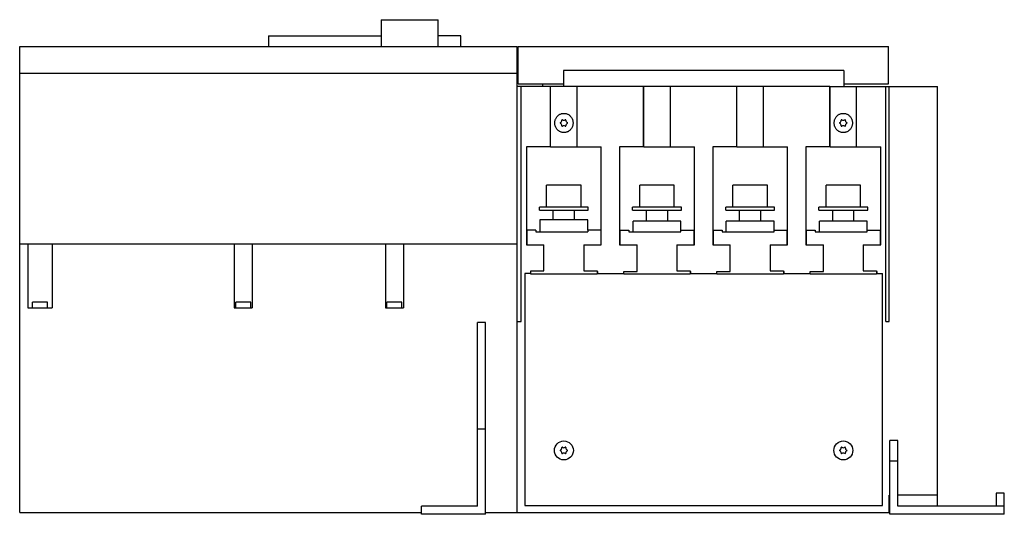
# Model space of a CAD drawing. Header units: millimetres. Extents: x 55 to 425, y 239 to 425.
import ezdxf

# ---------------------------------------------------------------- set-up
doc = ezdxf.new("R2010")
doc.units = ezdxf.units.MM
doc.header["$LTSCALE"] = 43.117789
doc.layers.add('00_COMPONENTS_2', color=7, linetype='CONTINUOUS')

msp = doc.modelspace()

# ---------------------------------------------------------------- linework, layer by layer
at = {"layer": '00_COMPONENTS_2', "color": 7, "linetype": 'Continuous'}
for p, q in [((191.13, 425.25), (191.13, 415.15)), ((191.13, 425.25), (212.53, 425.25)), ((212.53, 415.15), (212.53, 425.25)), ((148.83, 419.25), (148.83, 415.15)), ((148.83, 419.25), (191.13, 419.25)), ((221.13, 419.25), (212.53, 419.25)), ((221.13, 415.15), (221.13, 419.25)), ((55.33, 240.15), (55.33, 415.15)), ((55.33, 415.15), (242.33, 415.15)), ((242.33, 240.15), (242.33, 415.15)), ((242.63, 401.15), (242.63, 415.15)), ((242.63, 415.15), (381.83, 415.15)), ((381.83, 401.15), (381.83, 415.15)), ((55.33, 405.15), (242.33, 405.15)), ((259.63, 406.16), (259.63, 400.15)), ((365.03, 406.16), (259.63, 406.16)), ((365.03, 406.16), (365.03, 400.15)), ((254.77, 400.15), (242.33, 400.15)), ((242.63, 401.15), (259.63, 401.15)), ((243.83, 311.85), (243.83, 400.15)), ((251.73, 401.15), (251.73, 400.15)), ((254.77, 377.45), (254.77, 400.15)), ((254.83, 377.45), (254.83, 400.15)), ((289.78, 400.15), (254.83, 400.15)), ((264.83, 377.45), (264.83, 400.15)), ((289.78, 377.45), (289.78, 400.15)), ((289.84, 377.45), (289.84, 400.15)), ((324.78, 400.15), (289.84, 400.15)), ((299.84, 377.45), (299.84, 400.15)), ((324.78, 377.45), (324.78, 400.15)), ((359.78, 400.15), (324.84, 400.15)), ((324.84, 377.45), (324.84, 400.15)), ((334.84, 377.45), (334.84, 400.15)), ((359.78, 377.45), (359.78, 400.15)), ((359.84, 400.15), (381.83, 400.15)), ((359.84, 377.45), (359.84, 400.15)), ((365.03, 401.15), (381.83, 401.15)), ((369.84, 377.45), (369.84, 400.15)), ((380.83, 311.85), (380.83, 400.15)), ((381.83, 400.15), (381.83, 400)), ((382.03, 400), (381.83, 400)), ((382.03, 400.15), (400.23, 400.15)), ((382.03, 311.85), (382.03, 400.15)), ((400.23, 242.45), (400.23, 400.15)), ((245.78, 377.45), (245.78, 340.7)), ((254.77, 377.45), (245.78, 377.45)), ((254.83, 377.45), (273.88, 377.45)), ((273.88, 340.7), (273.88, 377.45)), ((280.78, 377.45), (280.78, 340.7)), ((289.78, 377.45), (280.78, 377.45)), ((289.84, 377.45), (308.88, 377.45)), ((308.88, 340.7), (308.88, 377.45)), ((324.78, 377.45), (315.78, 377.45)), ((315.78, 377.45), (315.78, 340.7)), ((324.84, 377.45), (343.88, 377.45)), ((343.88, 340.7), (343.88, 377.45)), ((359.78, 377.45), (350.78, 377.45)), ((350.78, 377.45), (350.78, 340.7)), ((359.84, 377.45), (378.88, 377.45)), ((378.88, 340.7), (378.88, 377.45)), ((253.33, 354.86), (253.33, 363.06)), ((266.33, 363.06), (253.33, 363.06)), ((266.33, 354.86), (266.33, 363.06)), ((301.33, 363.06), (288.33, 363.06)), ((288.33, 354.86), (288.33, 363.06)), ((301.33, 354.86), (301.33, 363.06)), ((336.33, 363.06), (323.33, 363.06)), ((323.33, 354.86), (323.33, 363.06)), ((336.33, 354.86), (336.33, 363.06)), ((371.33, 363.06), (358.33, 363.06)), ((358.33, 354.86), (358.33, 363.06)), ((371.33, 354.86), (371.33, 363.06)), ((250.65, 353.66), (250.65, 354.86)), ((269, 354.86), (250.65, 354.86)), ((250.65, 353.66), (269, 353.66)), ((255.83, 350.01), (255.83, 353.66)), ((263.83, 350.01), (263.83, 353.66)), ((269, 353.66), (269, 354.86)), ((304, 354.86), (285.65, 354.86)), ((285.65, 353.66), (285.65, 354.86)), ((285.65, 353.66), (304, 353.66)), ((290.83, 349.61), (290.83, 353.66)), ((298.83, 349.61), (298.83, 353.66)), ((304, 353.66), (304, 354.86)), ((339, 354.86), (320.65, 354.86)), ((320.65, 353.66), (320.65, 354.86)), ((320.65, 353.66), (339, 353.66)), ((325.83, 349.61), (325.83, 353.66)), ((333.83, 349.61), (333.83, 353.66)), ((339, 353.66), (339, 354.86)), ((374, 354.86), (355.65, 354.86)), ((355.65, 353.66), (355.65, 354.86)), ((355.65, 353.66), (374, 353.66)), ((360.83, 349.61), (360.83, 353.66)), ((368.83, 349.61), (368.83, 353.66)), ((374, 353.66), (374, 354.86)), ((250.83, 350.01), (250.83, 345.61)), ((268.83, 350.01), (250.83, 350.01)), ((268.83, 346.15), (268.83, 350.01)), ((303.83, 349.61), (285.83, 349.61)), ((285.83, 345.61), (285.83, 349.61)), ((303.83, 345.61), (303.83, 349.61)), ((338.83, 349.61), (320.83, 349.61)), ((320.83, 345.61), (320.83, 349.61)), ((338.83, 345.61), (338.83, 349.61)), ((373.83, 349.61), (355.83, 349.61)), ((355.83, 345.61), (355.83, 349.61)), ((373.83, 345.61), (373.83, 349.61)), ((246, 340.7), (246, 346.15)), ((249.28, 346.15), (246, 346.15)), ((249.28, 346.15), (249.28, 345.61)), ((249.28, 345.61), (268.83, 345.61)), ((273.65, 346.15), (268.83, 346.15)), ((268.83, 346.15), (268.83, 345.61)), ((273.65, 346.15), (273.65, 340.7)), ((281, 346.15), (284.28, 346.15)), ((281, 340.7), (281, 346.15)), ((284.28, 346.15), (284.28, 345.61)), ((284.28, 345.61), (303.83, 345.61)), ((303.83, 346.15), (308.65, 346.15)), ((308.65, 346.15), (308.65, 340.7)), ((316, 346.15), (319.28, 346.15)), ((316, 340.7), (316, 346.15)), ((319.28, 346.15), (319.28, 345.61)), ((319.28, 345.61), (338.83, 345.61)), ((338.83, 346.15), (343.65, 346.15)), ((343.65, 346.15), (343.65, 340.7)), ((351, 346.15), (354.28, 346.15)), ((351, 340.7), (351, 346.15)), ((354.28, 346.15), (354.28, 345.61)), ((354.28, 345.61), (373.83, 345.61)), ((373.83, 346.15), (378.65, 346.15)), ((378.65, 346.15), (378.65, 340.7)), ((55.33, 341.05), (242.33, 341.05)), ((58.33, 341.05), (58.33, 317.05)), ((67.53, 341.05), (67.53, 317.05)), ((135.93, 341.05), (135.93, 317.05)), ((142.73, 341.05), (142.73, 317.05)), ((192.73, 341.05), (192.73, 317.05)), ((199.53, 341.05), (199.53, 317.05)), ((245.78, 340.7), (252.33, 340.7)), ((252.33, 330.92), (252.33, 340.7)), ((267.33, 340.7), (273.88, 340.7)), ((267.33, 340.7), (267.33, 330.92)), ((280.78, 340.7), (287.33, 340.7)), ((287.33, 330.7), (287.33, 340.7)), ((302.33, 340.7), (308.88, 340.7)), ((302.33, 340.7), (302.33, 330.92)), ((315.78, 340.7), (322.33, 340.7)), ((322.33, 330.7), (322.33, 340.7)), ((337.33, 340.7), (343.88, 340.7)), ((337.33, 340.7), (337.33, 330.92)), ((350.78, 340.7), (357.33, 340.7)), ((357.33, 330.7), (357.33, 340.7)), ((372.33, 340.7), (378.88, 340.7)), ((372.33, 340.7), (372.33, 330.92)), ((247.35, 329.9), (245.11, 329.9)), ((245.11, 329.9), (245.11, 242.73)), ((247.35, 330.92), (252.33, 330.92)), ((247.35, 329.7), (247.35, 330.92)), ((272.3, 329.7), (247.35, 329.7)), ((267.33, 330.92), (272.3, 330.92)), ((272.3, 330.92), (272.3, 329.7)), ((272.3, 330.7), (272.46, 330.7)), ((272.3, 329.9), (282.35, 329.9)), ((272.46, 330.7), (272.46, 329.9)), ((282.35, 330.7), (287.33, 330.7)), ((282.35, 329.7), (282.35, 330.7)), ((307.3, 329.7), (282.35, 329.7)), ((302.33, 330.92), (307.3, 330.92)), ((307.3, 330.92), (307.3, 329.7)), ((307.3, 330.7), (307.46, 330.7)), ((307.3, 329.9), (317.35, 329.9)), ((307.46, 330.7), (307.46, 329.9)), ((317.35, 330.7), (322.33, 330.7)), ((317.35, 329.7), (317.35, 330.7)), ((342.3, 329.7), (317.35, 329.7)), ((337.33, 330.92), (342.3, 330.92)), ((342.3, 330.92), (342.3, 329.7)), ((342.3, 330.7), (342.46, 330.7)), ((342.3, 329.9), (352.35, 329.9)), ((342.46, 330.7), (342.46, 329.9)), ((352.35, 330.7), (357.33, 330.7)), ((352.35, 329.7), (352.35, 330.7)), ((377.3, 329.7), (352.35, 329.7)), ((372.33, 330.92), (377.3, 330.92)), ((377.3, 330.92), (377.3, 329.7)), ((377.3, 330.7), (377.46, 330.7)), ((377.3, 329.9), (379.55, 329.9)), ((377.46, 330.7), (377.46, 329.9)), ((379.55, 242.73), (379.55, 329.9)), ((60.13, 317.05), (60.13, 319.2)), ((65.73, 319.2), (60.13, 319.2)), ((65.73, 317.05), (65.73, 319.2)), ((136.53, 317.05), (136.53, 319.2)), ((142.13, 319.2), (136.53, 319.2)), ((142.13, 317.05), (142.13, 319.2)), ((193.33, 317.05), (193.33, 319.2)), ((198.93, 319.2), (193.33, 319.2)), ((198.93, 317.05), (198.93, 319.2)), ((58.33, 317.05), (67.53, 317.05)), ((135.93, 317.05), (142.73, 317.05)), ((192.73, 317.05), (199.53, 317.05)), ((227.33, 242.45), (227.33, 311.45)), ((230.33, 311.45), (227.33, 311.45)), ((230.33, 239.45), (230.33, 311.45)), ((242.33, 311.85), (243.83, 311.85)), ((380.83, 311.85), (382.03, 311.85)), ((230.33, 271.45), (227.33, 271.45)), ((385.33, 267.15), (382.33, 267.15)), ((382.33, 239.45), (382.33, 267.15)), ((385.33, 242.45), (385.33, 267.15)), ((385.33, 259.46), (382.33, 259.46)), ((382.33, 246.65), (382.03, 246.65)), ((382.03, 240.15), (382.03, 246.65)), ((400.23, 246.65), (385.33, 246.65)), ((425.33, 247.45), (422.33, 247.45)), ((422.33, 247.45), (422.33, 242.45)), ((425.33, 239.45), (425.33, 247.45)), ((227.33, 242.45), (206.33, 242.45)), ((206.33, 239.45), (206.33, 242.45)), ((245.11, 242.73), (379.55, 242.73)), ((425.33, 242.45), (385.33, 242.45)), ((55.33, 240.15), (206.33, 240.15)), ((230.33, 239.45), (206.33, 239.45)), ((230.33, 240.15), (382.33, 240.15)), ((425.33, 239.45), (382.33, 239.45))]:
    msp.add_line(p, q, dxfattribs=at)
for centre in [(259.83, 263.45), (364.83, 263.45)]:
    msp.add_circle(centre, 3.56, dxfattribs=at)
for centre, radius, start, end in [((258.57, 386.45), 0.14, 113.6678, 240.9555), ((258.14, 385.47), 0.93, 354.0994, 67.127), ((258.14, 387.43), 0.93, 293.6679, 6.1769), ((259.2, 387.54), 0.14, 54.3984, 184.0652), ((259.2, 385.36), 0.14, 174.0994, 310.5969), ((259.83, 388.41), 0.93, 234.3984, 304.8315), ((259.83, 384.49), 0.93, 54.3984, 124.8315), ((260.45, 387.54), 0.14, 354.0994, 130.5969), ((260.45, 385.36), 0.14, 234.3984, 4.0652), ((261.51, 387.43), 0.93, 174.0994, 247.127), ((261.51, 385.47), 0.93, 113.6679, 186.1769), ((261.08, 386.45), 0.14, 293.6679, 60.9555), ((363.57, 386.45), 0.14, 113.6679, 240.9555), ((363.14, 385.47), 0.93, 354.0994, 67.127), ((363.14, 387.43), 0.93, 293.6679, 6.1769), ((364.2, 387.54), 0.14, 54.3984, 184.0652), ((364.2, 385.36), 0.14, 174.0994, 310.5969), ((364.83, 388.41), 0.93, 234.3984, 304.8315), ((364.83, 384.49), 0.93, 54.3984, 124.8315), ((365.45, 387.54), 0.14, 354.0994, 130.5969), ((365.45, 385.36), 0.14, 234.3984, 4.0652), ((366.51, 387.43), 0.93, 174.0994, 247.127), ((366.51, 385.47), 0.93, 113.6679, 186.1769), ((366.08, 386.45), 0.14, 293.6679, 60.9555), ((258.57, 263.45), 0.14, 113.6679, 240.9555), ((258.14, 262.47), 0.93, 354.0994, 67.127), ((258.14, 264.43), 0.93, 293.6679, 6.1769), ((259.2, 264.54), 0.14, 54.3984, 184.0652), ((259.83, 265.41), 0.93, 234.3984, 304.8315), ((260.45, 264.54), 0.14, 354.0994, 130.5969), ((261.51, 264.43), 0.93, 174.0994, 247.127), ((261.51, 262.47), 0.93, 113.6679, 186.1769), ((261.08, 263.45), 0.14, 293.6679, 60.9555), ((363.57, 263.45), 0.14, 113.6678, 240.9555), ((363.14, 262.47), 0.93, 354.0994, 67.127), ((363.14, 264.43), 0.93, 293.6679, 6.1769), ((364.2, 264.54), 0.14, 54.3984, 184.0652), ((364.83, 265.41), 0.93, 234.3984, 304.8315), ((365.45, 264.54), 0.14, 354.0994, 130.5969), ((366.51, 264.43), 0.93, 174.0994, 247.127), ((366.51, 262.47), 0.93, 113.6679, 186.1769), ((366.08, 263.45), 0.14, 293.6679, 60.9555), ((259.2, 262.36), 0.14, 174.0994, 310.5969), ((259.83, 261.49), 0.93, 54.3984, 124.8315), ((260.45, 262.36), 0.14, 234.3984, 4.0652), ((364.2, 262.36), 0.14, 174.0994, 310.5969), ((364.83, 261.49), 0.93, 54.3984, 124.8315), ((365.45, 262.36), 0.14, 234.3984, 4.0652)]:
    msp.add_arc(centre, radius, start, end, dxfattribs=at)
for points in [[(256.4, 386.45), (256.4, 386.6), (256.42, 386.91), (256.5, 387.37), (256.65, 387.84), (256.86, 388.3), (257.15, 388.74), (257.5, 389.14), (257.9, 389.47), (258.32, 389.72), (258.74, 389.91), (259.18, 390.02), (259.61, 390.08), (260.05, 390.08), (260.48, 390.02), (260.92, 389.9), (261.35, 389.72), (261.77, 389.46), (262.16, 389.13), (262.51, 388.74), (262.79, 388.3), (263.01, 387.84), (263.16, 387.37), (263.24, 386.91), (263.26, 386.6), (263.26, 386.45)], [(361.4, 386.45), (361.4, 386.6), (361.42, 386.91), (361.5, 387.37), (361.65, 387.84), (361.86, 388.3), (362.15, 388.74), (362.5, 389.14), (362.9, 389.47), (363.32, 389.72), (363.74, 389.91), (364.18, 390.02), (364.61, 390.08), (365.05, 390.08), (365.48, 390.02), (365.92, 389.9), (366.35, 389.72), (366.77, 389.46), (367.16, 389.13), (367.51, 388.74), (367.79, 388.3), (368.01, 387.84), (368.16, 387.37), (368.24, 386.91), (368.26, 386.6), (368.26, 386.45)], [(263.26, 386.45), (263.26, 386.3), (263.24, 386), (263.16, 385.54), (263.01, 385.07), (262.79, 384.6), (262.5, 384.16), (262.15, 383.77), (261.76, 383.44), (261.34, 383.18), (260.91, 383), (260.48, 382.88), (260.04, 382.82), (259.61, 382.82), (259.17, 382.88), (258.74, 383), (258.31, 383.19), (257.89, 383.44), (257.5, 383.77), (257.15, 384.16), (256.86, 384.61), (256.65, 385.07), (256.5, 385.54), (256.42, 386), (256.4, 386.3), (256.4, 386.45)], [(368.26, 386.45), (368.26, 386.3), (368.24, 386), (368.16, 385.54), (368.01, 385.07), (367.79, 384.6), (367.5, 384.16), (367.15, 383.77), (366.76, 383.44), (366.34, 383.18), (365.91, 383), (365.48, 382.88), (365.04, 382.82), (364.61, 382.82), (364.17, 382.88), (363.74, 383), (363.31, 383.19), (362.89, 383.44), (362.5, 383.77), (362.15, 384.16), (361.86, 384.61), (361.65, 385.07), (361.5, 385.54), (361.42, 386), (361.4, 386.3), (361.4, 386.45)]]:
    msp.add_open_spline(points, degree=3, knots=[0, 0, 0, 0, 0.040239, 0.082599, 0.126701, 0.172927, 0.221037, 0.269097, 0.315402, 0.359379, 0.401266, 0.44143, 0.480709, 0.519587, 0.558955, 0.599197, 0.641204, 0.685262, 0.731565, 0.779278, 0.827258, 0.873391, 0.917304, 0.95952, 1, 1, 1, 1], dxfattribs=at)

doc.saveas('drawing.dxf')
